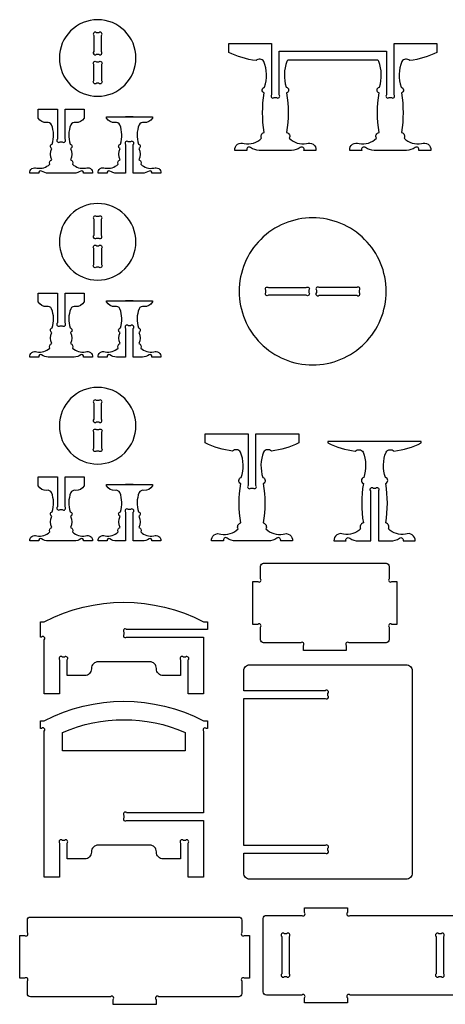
# Model space of a CAD drawing. Extents: x 4838.3 to 4880.7, y 1535.2 to 1561.9.
# Tile 2 of 5: x 4851.6 to 4858.5, y 1535.4 to 1551.4. Entities that reach past the tile are written whole.
import ezdxf

# ---------------------------------------------------------------- set-up
doc = ezdxf.new("R2010")
doc.units = 0
doc.header["$MEASUREMENT"] = 0
doc.layers.add('LAYER1', color=18, linetype='CONTINUOUS')

msp = doc.modelspace()

# ---------------------------------------------------------------- linework, layer by layer
at = {"layer": 'LAYER1'}
for points in [[(4852.853, 1551.44, 0.414214), (4852.228, 1550.815, 0.414214), (4852.853, 1550.19, 0.414214), (4853.478, 1550.815, 0.414214)], [(4852.79, 1551.183), (4852.79, 1550.921, 1), (4852.834, 1550.877), (4852.871, 1550.877, 1), (4852.915, 1550.921), (4852.915, 1551.183, 1), (4852.871, 1551.227), (4852.834, 1551.227, 1)], [(4857.425, 1550.777), (4855.957, 1550.777, 0.076649), (4855.941, 1550.758, 0.169376), (4855.929, 1550.341, -0.755968), (4855.936, 1550.245, -0.0823), (4855.936, 1549.6, -0.497317), (4855.98, 1549.504, 0.242348), (4856.261, 1549.418, -0.570657), (4856.416, 1549.307), (4856.219, 1549.307, 0.75881), (4856.159, 1549.354, -0.158853), (4856.016, 1549.307), (4855.491, 1549.307, -0.158853), (4855.348, 1549.354, 0.75881), (4855.288, 1549.307), (4855.091, 1549.307, -0.570657), (4855.246, 1549.418, 0.242348), (4855.527, 1549.504, -0.497317), (4855.571, 1549.6, -0.0823), (4855.571, 1550.245, -0.755968), (4855.578, 1550.341, 0.169376), (4855.566, 1550.758, 0.480983), (4855.437, 1550.772, -0.082494), (4854.991, 1550.907), (4854.991, 1551.052), (4855.691, 1551.052), (4855.691, 1550.214, 1), (4855.735, 1550.17), (4855.772, 1550.17, 1), (4855.816, 1550.214), (4855.816, 1550.927), (4857.566, 1550.927), (4857.566, 1550.214, 1), (4857.61, 1550.17), (4857.647, 1550.17, 1), (4857.691, 1550.214), (4857.691, 1551.052), (4858.391, 1551.052), (4858.391, 1550.907, -0.082494), (4857.945, 1550.772, 0.480983), (4857.816, 1550.758, 0.169376), (4857.804, 1550.341, -0.755968), (4857.811, 1550.245, -0.0823), (4857.811, 1549.6, -0.497317), (4857.855, 1549.504, 0.242348), (4858.136, 1549.418, -0.570657), (4858.291, 1549.307), (4858.094, 1549.307, 0.75881), (4858.034, 1549.354, -0.158853), (4857.891, 1549.307), (4857.366, 1549.307, -0.158853), (4857.223, 1549.354, 0.75881), (4857.163, 1549.307), (4856.966, 1549.307, -0.570657), (4857.121, 1549.418, 0.242348), (4857.402, 1549.504, -0.497317), (4857.446, 1549.6, -0.0823), (4857.446, 1550.245, -0.755968), (4857.453, 1550.341, 0.169376), (4857.441, 1550.758, 0.076649)], [(4852.834, 1550.752), (4852.871, 1550.752, -1), (4852.915, 1550.708), (4852.915, 1550.446, -1), (4852.871, 1550.402), (4852.834, 1550.402, -1), (4852.79, 1550.446), (4852.79, 1550.708, -1)], [(4852.632, 1549.835, -0.301445), (4852.491, 1549.76, 0.346418), (4852.413, 1549.723, 0.169376), (4852.404, 1549.41, -0.755968), (4852.41, 1549.338, -0.217136), (4852.41, 1549.154, -0.497317), (4852.443, 1549.082, 0.242348), (4852.653, 1549.018, -0.570657), (4852.77, 1548.935), (4852.622, 1548.935, 0.75881), (4852.577, 1548.97, -0.158853), (4852.47, 1548.935), (4852.045, 1548.935, -0.158853), (4851.937, 1548.97, 0.75881), (4851.893, 1548.935), (4851.745, 1548.935, -0.570657), (4851.861, 1549.018, 0.242348), (4852.071, 1549.082, -0.497317), (4852.105, 1549.154, -0.217136), (4852.105, 1549.338, -0.755968), (4852.11, 1549.41, 0.169376), (4852.101, 1549.723, 0.346418), (4852.023, 1549.76, -0.301445), (4851.882, 1549.835), (4851.882, 1549.98), (4852.195, 1549.98), (4852.195, 1549.491, 1), (4852.239, 1549.447), (4852.275, 1549.447, 1), (4852.32, 1549.491), (4852.32, 1549.98), (4852.632, 1549.98)], [(4853.747, 1549.835, -0.301445), (4853.605, 1549.76, 0.346418), (4853.528, 1549.723, 0.169376), (4853.519, 1549.41, -0.755968), (4853.524, 1549.338, -0.217136), (4853.524, 1549.154, -0.497317), (4853.557, 1549.082, 0.242348), (4853.768, 1549.018, -0.570657), (4853.884, 1548.935), (4853.736, 1548.935, 0.75881), (4853.692, 1548.97, -0.158853), (4853.584, 1548.935), (4853.434, 1548.935), (4853.434, 1549.403, 1), (4853.39, 1549.447), (4853.353, 1549.447, 1), (4853.309, 1549.403), (4853.309, 1548.935), (4853.159, 1548.935, -0.158853), (4853.052, 1548.97, 0.75881), (4853.007, 1548.935), (4852.859, 1548.935, -0.570657), (4852.976, 1549.018, 0.242348), (4853.186, 1549.082, -0.497317), (4853.219, 1549.154, -0.217136), (4853.219, 1549.338, -0.755968), (4853.224, 1549.41, 0.169376), (4853.216, 1549.723, 0.346418), (4853.138, 1549.76, -0.301445), (4852.997, 1549.835), (4852.997, 1549.855), (4853.747, 1549.855)], [(4852.853, 1548.44, 0.414214), (4852.228, 1547.815, 0.414214), (4852.853, 1547.19, 0.414214), (4853.478, 1547.815, 0.414214)], [(4852.79, 1548.183), (4852.79, 1547.921, 1), (4852.834, 1547.877), (4852.871, 1547.877, 1), (4852.915, 1547.921), (4852.915, 1548.183, 1), (4852.871, 1548.227), (4852.834, 1548.227, 1)], [(4856.362, 1548.207, 0.414214), (4855.162, 1547.007, 0.414214), (4856.362, 1545.807, 0.414214), (4857.562, 1547.007, 0.414214)], [(4852.834, 1547.752), (4852.871, 1547.752, -1), (4852.915, 1547.708), (4852.915, 1547.446, -1), (4852.871, 1547.402), (4852.834, 1547.402, -1), (4852.79, 1547.446), (4852.79, 1547.708, -1)], [(4852.632, 1546.835, -0.301445), (4852.491, 1546.76, 0.346418), (4852.413, 1546.723, 0.169376), (4852.404, 1546.41, -0.755968), (4852.41, 1546.338, -0.217136), (4852.41, 1546.154, -0.497317), (4852.443, 1546.082, 0.242348), (4852.653, 1546.018, -0.570657), (4852.77, 1545.935), (4852.622, 1545.935, 0.75881), (4852.577, 1545.97, -0.158853), (4852.47, 1545.935), (4852.045, 1545.935, -0.158853), (4851.937, 1545.97, 0.75881), (4851.893, 1545.935), (4851.745, 1545.935, -0.570657), (4851.861, 1546.018, 0.242348), (4852.071, 1546.082, -0.497317), (4852.105, 1546.154, -0.217136), (4852.105, 1546.338, -0.755968), (4852.11, 1546.41, 0.169376), (4852.101, 1546.723, 0.346418), (4852.023, 1546.76, -0.301445), (4851.882, 1546.835), (4851.882, 1546.98), (4852.195, 1546.98), (4852.195, 1546.491, 1), (4852.239, 1546.447), (4852.275, 1546.447, 1), (4852.32, 1546.491), (4852.32, 1546.98), (4852.632, 1546.98)], [(4855.643, 1547.069), (4856.255, 1547.069, -1), (4856.299, 1547.025), (4856.299, 1546.988, -1), (4856.255, 1546.944), (4855.643, 1546.944, -1), (4855.599, 1546.988), (4855.599, 1547.025, -1)], [(4856.468, 1546.944), (4857.08, 1546.944, 1), (4857.124, 1546.988), (4857.124, 1547.025, 1), (4857.08, 1547.069), (4856.468, 1547.069, 1), (4856.424, 1547.025), (4856.424, 1546.988, 1)], [(4853.747, 1546.835, -0.301445), (4853.605, 1546.76, 0.346418), (4853.528, 1546.723, 0.169376), (4853.519, 1546.41, -0.755968), (4853.524, 1546.338, -0.217136), (4853.524, 1546.154, -0.497317), (4853.557, 1546.082, 0.242348), (4853.768, 1546.018, -0.570657), (4853.884, 1545.935), (4853.736, 1545.935, 0.75881), (4853.692, 1545.97, -0.158853), (4853.584, 1545.935), (4853.434, 1545.935), (4853.434, 1546.403, 1), (4853.39, 1546.447), (4853.353, 1546.447, 1), (4853.309, 1546.403), (4853.309, 1545.935), (4853.159, 1545.935, -0.158853), (4853.052, 1545.97, 0.75881), (4853.007, 1545.935), (4852.859, 1545.935, -0.570657), (4852.976, 1546.018, 0.242348), (4853.186, 1546.082, -0.497317), (4853.219, 1546.154, -0.217136), (4853.219, 1546.338, -0.755968), (4853.224, 1546.41, 0.169376), (4853.216, 1546.723, 0.346418), (4853.138, 1546.76, -0.301445), (4852.997, 1546.835), (4852.997, 1546.855), (4853.747, 1546.855)], [(4852.853, 1545.44, 0.414214), (4852.228, 1544.815, 0.414214), (4852.853, 1544.19, 0.414214), (4853.478, 1544.815, 0.414214)], [(4852.915, 1544.921), (4852.915, 1545.183, 1), (4852.871, 1545.227), (4852.834, 1545.227, 1), (4852.79, 1545.183), (4852.79, 1544.921, 1), (4852.834, 1544.877), (4852.871, 1544.877, 1)], [(4852.834, 1544.752), (4852.871, 1544.752, -1), (4852.915, 1544.708), (4852.915, 1544.446, -1), (4852.871, 1544.402), (4852.834, 1544.402, -1), (4852.79, 1544.446), (4852.79, 1544.708, -1)], [(4856.134, 1544.535, -0.082494), (4855.689, 1544.399, 0.480983), (4855.559, 1544.386, 0.169376), (4855.548, 1543.968, -0.755968), (4855.554, 1543.872, -0.0823), (4855.554, 1543.228, -0.497317), (4855.599, 1543.131, 0.242348), (4855.879, 1543.045, -0.570657), (4856.034, 1542.935), (4855.837, 1542.935, 0.75881), (4855.778, 1542.981, -0.158853), (4855.634, 1542.935), (4855.109, 1542.935, -0.158853), (4854.966, 1542.981, 0.75881), (4854.907, 1542.935), (4854.709, 1542.935, -0.570657), (4854.865, 1543.045, 0.242348), (4855.145, 1543.131, -0.497317), (4855.189, 1543.228, -0.0823), (4855.189, 1543.872, -0.755968), (4855.196, 1543.968, 0.169376), (4855.185, 1544.386, 0.480983), (4855.055, 1544.399, -0.082494), (4854.609, 1544.535), (4854.609, 1544.68), (4855.309, 1544.68), (4855.309, 1543.841, 1), (4855.354, 1543.797), (4855.39, 1543.797, 1), (4855.434, 1543.841), (4855.434, 1544.68), (4856.134, 1544.68)], [(4858.134, 1544.535), (4858.134, 1544.555), (4856.609, 1544.555), (4856.609, 1544.535, 0.082494), (4857.055, 1544.399, -0.480983), (4857.185, 1544.386, -0.169376), (4857.196, 1543.968, 0.755968), (4857.189, 1543.872, 0.0823), (4857.189, 1543.228, 0.497317), (4857.145, 1543.131, -0.242348), (4856.865, 1543.045, 0.570657), (4856.709, 1542.935), (4856.907, 1542.935, -0.75881), (4856.966, 1542.981, 0.158853), (4857.109, 1542.935), (4857.309, 1542.935), (4857.309, 1543.753, -1), (4857.354, 1543.797), (4857.39, 1543.797, -1), (4857.434, 1543.753), (4857.434, 1542.935), (4857.634, 1542.935, 0.158853), (4857.778, 1542.981, -0.75881), (4857.837, 1542.935), (4858.034, 1542.935, 0.570657), (4857.879, 1543.045, -0.242348), (4857.599, 1543.131, 0.497317), (4857.554, 1543.228, 0.0823), (4857.554, 1543.872, 0.755968), (4857.548, 1543.968, -0.169376), (4857.559, 1544.386, -0.480983), (4857.689, 1544.399, 0.082494)], [(4852.632, 1543.835, -0.301445), (4852.491, 1543.76, 0.346418), (4852.413, 1543.723, 0.169376), (4852.404, 1543.41, -0.755968), (4852.41, 1543.338, -0.217136), (4852.41, 1543.154, -0.497317), (4852.443, 1543.082, 0.242348), (4852.653, 1543.018, -0.570657), (4852.77, 1542.935), (4852.622, 1542.935, 0.75881), (4852.577, 1542.97, -0.158853), (4852.47, 1542.935), (4852.045, 1542.935, -0.158853), (4851.937, 1542.97, 0.75881), (4851.893, 1542.935), (4851.745, 1542.935, -0.570657), (4851.861, 1543.018, 0.242348), (4852.071, 1543.082, -0.497317), (4852.105, 1543.154, -0.217136), (4852.105, 1543.338, -0.755968), (4852.11, 1543.41, 0.169376), (4852.101, 1543.723, 0.346418), (4852.023, 1543.76, -0.301445), (4851.882, 1543.835), (4851.882, 1543.98), (4852.195, 1543.98), (4852.195, 1543.491, 1), (4852.239, 1543.447), (4852.275, 1543.447, 1), (4852.32, 1543.491), (4852.32, 1543.98), (4852.632, 1543.98)], [(4853.747, 1543.835, -0.301445), (4853.605, 1543.76, 0.346418), (4853.528, 1543.723, 0.169376), (4853.519, 1543.41, -0.755968), (4853.524, 1543.338, -0.217136), (4853.524, 1543.154, -0.497317), (4853.557, 1543.082, 0.242348), (4853.768, 1543.018, -0.570657), (4853.884, 1542.935), (4853.736, 1542.935, 0.75881), (4853.692, 1542.97, -0.158853), (4853.584, 1542.935), (4853.434, 1542.935), (4853.434, 1543.403, 1), (4853.39, 1543.447), (4853.353, 1543.447, 1), (4853.309, 1543.403), (4853.309, 1542.935), (4853.159, 1542.935, -0.158853), (4853.052, 1542.97, 0.75881), (4853.007, 1542.935), (4852.859, 1542.935, -0.570657), (4852.976, 1543.018, 0.242348), (4853.186, 1543.082, -0.497317), (4853.219, 1543.154, -0.217136), (4853.219, 1543.338, -0.755968), (4853.224, 1543.41, 0.169376), (4853.216, 1543.723, 0.346418), (4853.138, 1543.76, -0.301445), (4852.997, 1543.835), (4852.997, 1543.855), (4853.747, 1543.855)], [(4856.21, 1541.148), (4856.21, 1541.229, 1), (4856.166, 1541.273), (4855.56, 1541.273, -0.414214), (4855.51, 1541.323), (4855.51, 1541.529, 1), (4855.466, 1541.573), (4855.385, 1541.573), (4855.385, 1542.273), (4855.466, 1542.273, 1), (4855.51, 1542.318), (4855.51, 1542.523, -0.414214), (4855.56, 1542.573), (4857.56, 1542.573, -0.414214), (4857.61, 1542.523), (4857.61, 1542.318, 1), (4857.655, 1542.273), (4857.735, 1542.273), (4857.735, 1541.573), (4857.655, 1541.573, 1), (4857.61, 1541.529), (4857.61, 1541.323, -0.414214), (4857.56, 1541.273), (4856.955, 1541.273, 1), (4856.91, 1541.229), (4856.91, 1541.148)], [(4851.981, 1541.616, -0.244984), (4854.581, 1541.616), (4854.644, 1541.616), (4854.644, 1541.491), (4853.326, 1541.491, 1), (4853.281, 1541.447), (4853.281, 1541.41, 1), (4853.326, 1541.366), (4854.581, 1541.366), (4854.581, 1541.214), (4854.581, 1540.439), (4854.331, 1540.439), (4854.331, 1540.995, 1), (4854.287, 1541.04), (4854.251, 1541.04, 1), (4854.206, 1540.995), (4854.206, 1540.739), (4853.92, 1540.739, -0.414214), (4853.812, 1540.847), (4853.812, 1540.854, 0.414214), (4853.705, 1540.962), (4852.858, 1540.962, 0.414214), (4852.751, 1540.854), (4852.751, 1540.847, -0.414214), (4852.643, 1540.739), (4852.356, 1540.739), (4852.356, 1540.995, 1), (4852.312, 1541.04), (4852.276, 1541.04, 1), (4852.231, 1540.995), (4852.231, 1540.439), (4851.981, 1540.439), (4851.981, 1541.214), (4851.981, 1541.322, 1), (4851.937, 1541.366), (4851.919, 1541.366), (4851.919, 1541.616)], [(4855.236, 1537.841), (4856.567, 1537.841, 1), (4856.611, 1537.885), (4856.611, 1537.922, 1), (4856.567, 1537.966), (4855.236, 1537.966), (4855.236, 1540.366), (4856.567, 1540.366, 1), (4856.611, 1540.41), (4856.611, 1540.447, 1), (4856.567, 1540.491), (4855.236, 1540.491), (4855.236, 1540.816, -0.414214), (4855.336, 1540.916), (4857.886, 1540.916, -0.414214), (4857.986, 1540.816), (4857.986, 1537.516, -0.414214), (4857.886, 1537.416), (4855.336, 1537.416, -0.414214), (4855.236, 1537.516)], [(4854.644, 1539.875), (4854.626, 1539.875, 1), (4854.581, 1539.831), (4854.581, 1538.5), (4853.326, 1538.5, 1), (4853.281, 1538.456), (4853.281, 1538.419, 1), (4853.326, 1538.375), (4854.581, 1538.375), (4854.581, 1538.223), (4854.581, 1537.448), (4854.331, 1537.448), (4854.331, 1538.005, 1), (4854.287, 1538.049), (4854.251, 1538.049, 1), (4854.206, 1538.005), (4854.206, 1537.748), (4853.92, 1537.748, -0.414214), (4853.812, 1537.856), (4853.812, 1537.863, 0.414214), (4853.705, 1537.971), (4852.858, 1537.971, 0.414214), (4852.751, 1537.863), (4852.751, 1537.856, -0.414214), (4852.643, 1537.748), (4852.356, 1537.748), (4852.356, 1538.005, 1), (4852.312, 1538.049), (4852.276, 1538.049, 1), (4852.231, 1538.005), (4852.231, 1537.448), (4851.981, 1537.448), (4851.981, 1538.223), (4851.981, 1538.375), (4851.981, 1539.831, 1), (4851.937, 1539.875), (4851.919, 1539.875), (4851.919, 1540), (4851.981, 1540, -0.244984), (4854.581, 1540), (4854.644, 1540)], [(4854.281, 1539.511), (4852.281, 1539.511), (4852.281, 1539.811, -0.207582), (4854.281, 1539.811)], [(4853.105, 1535.374), (4853.105, 1535.455, 1), (4853.061, 1535.499), (4851.755, 1535.499, -0.414214), (4851.705, 1535.549), (4851.705, 1535.755, 1), (4851.661, 1535.799), (4851.58, 1535.799), (4851.58, 1536.499), (4851.661, 1536.499, 1), (4851.705, 1536.544), (4851.705, 1536.749, -0.414214), (4851.755, 1536.799), (4855.155, 1536.799, -0.414214), (4855.205, 1536.749), (4855.205, 1536.544, 1), (4855.249, 1536.499), (4855.33, 1536.499), (4855.33, 1535.799), (4855.249, 1535.799, 1), (4855.205, 1535.755), (4855.205, 1535.549, -0.414214), (4855.155, 1535.499), (4853.849, 1535.499, 1), (4853.805, 1535.455), (4853.805, 1535.374)], [(4855.856, 1536.481), (4855.856, 1535.87, 1), (4855.9, 1535.826), (4855.936, 1535.826, 1), (4855.981, 1535.87), (4855.981, 1536.481, 1), (4855.936, 1536.526), (4855.9, 1536.526, 1)], [(4858.376, 1536.481), (4858.376, 1535.87, 1), (4858.42, 1535.826), (4858.457, 1535.826, 1), (4858.501, 1535.87), (4858.501, 1536.481, 1), (4858.457, 1536.526), (4858.42, 1536.526, 1)]]:
    msp.add_lwpolyline(points, format="xyb", close=True, dxfattribs=at)
for points in [[(4853.434, 1549.855), (4853.309, 1549.855)], [(4853.434, 1546.855), (4853.309, 1546.855)], [(4853.434, 1543.855), (4853.309, 1543.855)]]:
    msp.add_lwpolyline(points, dxfattribs=at)
msp.add_lwpolyline([(4858.929, 1535.526), (4856.972, 1535.526, 1), (4856.928, 1535.481), (4856.928, 1535.401), (4856.228, 1535.401), (4856.228, 1535.481, 1), (4856.184, 1535.526), (4855.606, 1535.526, -0.414214), (4855.556, 1535.576), (4855.556, 1536.776, -0.414214), (4855.606, 1536.826), (4856.184, 1536.826, 1), (4856.228, 1536.87), (4856.228, 1536.951), (4856.928, 1536.951), (4856.928, 1536.87, 1), (4856.972, 1536.826), (4858.929, 1536.826, 1)], format="xyb", dxfattribs=at)

doc.saveas('drawing.dxf')
